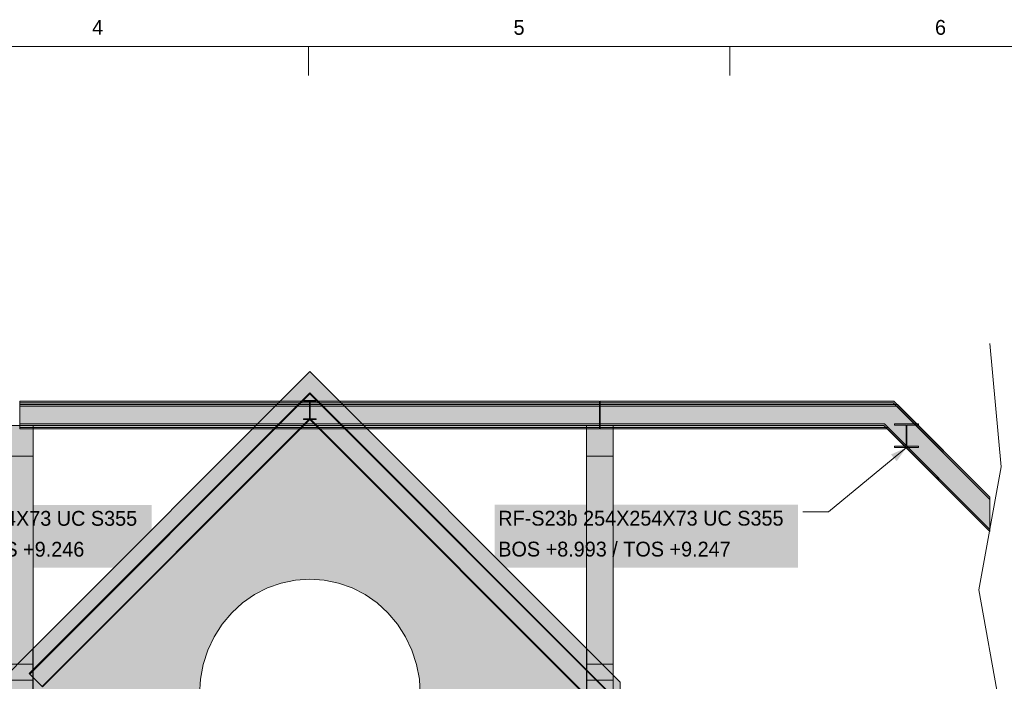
# Model space of a CAD drawing. Header units: millimetres. Extents: x 17 to 413, y 4 to 292.
# Tile 42 of 44: x 140 to 224, y 236 to 292. Entities that reach past the tile are written whole.
import ezdxf
from ezdxf.enums import TextEntityAlignment as Align

# ---------------------------------------------------------------- set-up
doc = ezdxf.new("R2010")
doc.units = ezdxf.units.MM
for name, color, linetype in [('FILL-INK', 7, 'Continuous'), ('FILL-STEEL', 7, 'Continuous'), ('FILL-WHITE', 7, 'Continuous'), ('LINE-CORE', 7, 'Continuous'), ('LINE-INK', 7, 'Continuous'), ('TEXT-INK', 7, 'Continuous'), ('TEXT-STEEL_GREY', 7, 'Continuous')]:
    doc.layers.add(name, color=color, linetype=linetype)

msp = doc.modelspace()

# ---------------------------------------------------------------- hatches: boundary and pattern name
at = {"layer": 'FILL-INK', "true_color": 0x1a1a1f}
h = msp.add_hatch(color=256, dxfattribs=at)
h.dxf.hatch_style = 1
h.paths.add_polyline_path([(215.77, 255.643), (214.93, 254.461), (214.447, 255.048)])
at = {"layer": 'FILL-STEEL', "true_color": 0x0d2973}
h = msp.add_hatch(color=256, dxfattribs=at)
h.dxf.hatch_style = 1
h.paths.add_polyline_path([(214.752, 255.643), (214.752, 255.671), (214.752, 255.757), (215.497, 255.757), (215.736, 255.757), (215.736, 256.195), (215.736, 257.562), (214.991, 257.562), (214.752, 257.562), (214.752, 257.59), (214.752, 257.676), (216.295, 257.676), (216.789, 257.676), (216.789, 257.648), (216.789, 257.562), (216.043, 257.562), (215.805, 257.562), (215.805, 257.125), (215.805, 255.757), (216.55, 255.757), (216.789, 255.757), (216.789, 255.729), (216.789, 255.643), (215.246, 255.643)])
at = {"layer": 'FILL-WHITE', "true_color": 0xffffff}
h = msp.add_hatch(color=256, dxfattribs=at)
h.dxf.hatch_style = 1
h.paths.add_polyline_path([(164.626, 262.142), (188.381, 238.388), (188.381, 212.161), (182.37, 212.161), (182.37, 233.9), (174.098, 233.9), (174.098, 234.5), (174.017, 235.789), (173.776, 237.055), (173.378, 238.278), (172.83, 239.436), (172.142, 240.51), (171.325, 241.481), (170.394, 242.332), (169.364, 243.049), (168.254, 243.621), (167.081, 244.036), (165.866, 244.288), (164.63, 244.372), (163.395, 244.288), (162.18, 244.036), (161.007, 243.621), (159.896, 243.049), (158.867, 242.332), (157.936, 241.481), (157.119, 240.51), (156.431, 239.436), (155.883, 238.278), (155.485, 237.055), (155.243, 235.789), (155.162, 234.5), (155.162, 233.9), (146.89, 233.9), (146.89, 212.161), (140.873, 212.161), (140.873, 238.388)])
h = msp.add_hatch(color=256, dxfattribs=at)
h.dxf.hatch_style = 1
h.paths.add_polyline_path([(164.626, 262.142), (188.381, 238.388), (188.381, 212.161), (182.37, 212.161), (182.37, 233.9), (174.098, 233.9), (174.098, 234.5), (174.017, 235.789), (173.776, 237.055), (173.378, 238.278), (172.83, 239.436), (172.142, 240.51), (171.325, 241.481), (170.394, 242.332), (169.364, 243.049), (168.254, 243.621), (167.081, 244.036), (165.866, 244.288), (164.63, 244.372), (163.395, 244.288), (162.18, 244.036), (161.007, 243.621), (159.896, 243.049), (158.867, 242.332), (157.936, 241.481), (157.119, 240.51), (156.431, 239.436), (155.883, 238.278), (155.485, 237.055), (155.243, 235.789), (155.162, 234.5), (155.162, 233.9), (146.89, 233.9), (146.89, 212.161), (140.873, 212.161), (140.873, 238.388)])
h = msp.add_hatch(color=256, dxfattribs=at)
h.dxf.hatch_style = 1
h.paths.add_polyline_path([(164.622, 262.154), (164.622, 262.154), (164.622, 262.154), (164.622, 262.155), (164.623, 262.155), (164.623, 262.155), (164.623, 262.155), (164.623, 262.155), (164.623, 262.155), (164.623, 262.155), (164.623, 262.155), (164.623, 262.155), (164.623, 262.155), (164.623, 262.155), (164.624, 262.155), (164.624, 262.155), (164.626, 262.155), (164.626, 262.155), (164.626, 262.155), (164.626, 262.155), (164.626, 262.155), (164.627, 262.155), (164.627, 262.155), (164.627, 262.155), (164.627, 262.155), (164.627, 262.155), (164.629, 262.155), (164.629, 262.155), (164.629, 262.155), (164.629, 262.155), (164.63, 262.155), (164.63, 262.155), (164.63, 262.155), (164.63, 262.155), (164.63, 262.155), (164.63, 262.155), (164.631, 262.154), (164.631, 262.154), (164.626, 262.142)])
h = msp.add_hatch(color=256, dxfattribs=at)
h.dxf.hatch_style = 1
h.paths.add_polyline_path([(164.622, 262.154), (164.622, 262.154), (164.622, 262.154), (164.622, 262.155), (164.623, 262.155), (164.623, 262.155), (164.623, 262.155), (164.623, 262.155), (164.623, 262.155), (164.623, 262.155), (164.623, 262.155), (164.623, 262.155), (164.623, 262.155), (164.623, 262.155), (164.624, 262.155), (164.624, 262.155), (164.626, 262.155), (164.626, 262.155), (164.626, 262.155), (164.626, 262.155), (164.626, 262.155), (164.627, 262.155), (164.627, 262.155), (164.627, 262.155), (164.627, 262.155), (164.627, 262.155), (164.629, 262.155), (164.629, 262.155), (164.629, 262.155), (164.629, 262.155), (164.63, 262.155), (164.63, 262.155), (164.63, 262.155), (164.63, 262.155), (164.63, 262.155), (164.63, 262.155), (164.631, 262.154), (164.631, 262.154), (164.626, 262.142)])
h = msp.add_hatch(color=256, dxfattribs=at)
h.dxf.hatch_style = 1
h.paths.add_polyline_path([(140.573, 236.28), (164.626, 260.333), (191.528, 233.432), (191.484, 233.388), (164.626, 260.245), (140.617, 236.236), (140.573, 236.28)])
h = msp.add_hatch(color=256, dxfattribs=at)
h.dxf.hatch_style = 1
h.paths.add_polyline_path([(140.573, 236.28), (164.626, 260.333), (191.528, 233.432), (191.484, 233.388), (164.626, 260.245), (140.617, 236.236), (140.573, 236.28)])
h = msp.add_hatch(color=256, dxfattribs=at)
h.dxf.hatch_style = 1
h.paths.add_polyline_path([(164.626, 260.245), (191.484, 233.388), (191.484, 233.388), (190.423, 232.327), (164.626, 258.123), (141.678, 235.175), (140.617, 236.236)])
h = msp.add_hatch(color=256, dxfattribs=at)
h.dxf.hatch_style = 1
h.paths.add_polyline_path([(164.626, 260.245), (191.484, 233.388), (191.484, 233.388), (190.423, 232.327), (164.626, 258.123), (141.678, 235.175), (140.617, 236.236)])
h = msp.add_hatch(color=256, dxfattribs=at)
h.dxf.hatch_style = 1
h.paths.add_polyline_path([(139.782, 259.62), (189.47, 259.62), (189.47, 259.62), (189.47, 259.482), (139.782, 259.482), (139.782, 259.482)])
h = msp.add_hatch(color=256, dxfattribs=at)
h.dxf.hatch_style = 1
h.paths.add_polyline_path([(139.782, 259.62), (189.47, 259.62), (189.47, 259.482), (139.782, 259.482)])
h = msp.add_hatch(color=256, dxfattribs=at)
h.dxf.hatch_style = 1
h.paths.add_polyline_path([(139.782, 259.482), (189.47, 259.482), (189.47, 259.482), (189.47, 257.676), (139.782, 257.676), (139.782, 257.676)])
h = msp.add_hatch(color=256, dxfattribs=at)
h.dxf.hatch_style = 1
h.paths.add_polyline_path([(139.782, 259.482), (189.47, 259.482), (189.47, 257.676), (189.47, 257.676), (139.782, 257.676), (139.782, 259.482)])
h = msp.add_hatch(color=256, dxfattribs=at)
h.dxf.hatch_style = 1
h.paths.add_polyline_path([(139.782, 259.316), (189.47, 259.316), (189.47, 259.316), (189.47, 259.178), (139.782, 259.178), (139.782, 259.178)])
h = msp.add_hatch(color=256, dxfattribs=at)
h.dxf.hatch_style = 1
h.paths.add_polyline_path([(139.782, 259.316), (189.47, 259.316), (189.47, 259.178), (139.782, 259.178)])
h = msp.add_hatch(color=256, dxfattribs=at)
h.dxf.hatch_style = 1
h.paths.add_polyline_path([(139.782, 259.178), (189.47, 259.178), (189.47, 259.178), (189.47, 257.372), (139.782, 257.372), (139.782, 257.372)])
h = msp.add_hatch(color=256, dxfattribs=at)
h.dxf.hatch_style = 1
h.paths.add_polyline_path([(139.782, 259.178), (189.47, 259.178), (189.47, 257.372), (189.47, 257.372), (139.782, 257.372), (139.782, 259.178)])
h = msp.add_hatch(color=256, dxfattribs=at)
h.dxf.hatch_style = 1
h.paths.add_polyline_path([(164.081, 259.661), (164.081, 259.661), (164.094, 259.66), (164.081, 259.661)])
h = msp.add_hatch(color=256, dxfattribs=at)
h.dxf.hatch_style = 1
h.paths.add_polyline_path([(164.094, 258.097), (164.604, 258.097), (164.604, 259.5), (164.604, 259.5), (164.604, 259.598), (164.094, 259.598), (164.094, 259.66), (165.159, 259.66), (165.159, 259.598), (164.649, 259.598), (164.649, 258.194), (164.649, 258.194), (164.649, 258.097), (165.159, 258.097), (165.159, 258.034), (164.094, 258.034)])
h = msp.add_hatch(color=256, dxfattribs=at)
h.dxf.hatch_style = 1
h.paths.add_polyline_path([(165.159, 259.66), (165.159, 259.598), (164.649, 259.598), (164.649, 259.428), (164.649, 259.428), (164.649, 258.097), (165.159, 258.097), (165.159, 258.034), (164.094, 258.034), (164.094, 258.097), (164.604, 258.097), (164.604, 259.598), (164.094, 259.598), (164.094, 259.66)])
h = msp.add_hatch(color=256, dxfattribs=at)
h.dxf.hatch_style = 1
h.paths.add_polyline_path([(164.604, 258.097), (164.604, 259.428), (164.604, 259.428), (164.649, 259.428), (164.649, 258.097), (165.159, 258.097), (165.159, 258.034), (164.094, 258.034), (164.094, 258.097)])
h = msp.add_hatch(color=256, dxfattribs=at)
h.dxf.hatch_style = 1
h.paths.add_polyline_path([(164.604, 258.194), (164.604, 259.5), (164.649, 259.5), (164.649, 259.5), (164.649, 258.194), (164.604, 258.194)])
h = msp.add_hatch(color=256, dxfattribs=at)
h.dxf.hatch_style = 1
h.paths.add_polyline_path([(165.172, 259.661), (165.172, 259.661), (165.172, 259.661), (165.159, 259.66), (165.159, 259.66)])
h = msp.add_hatch(color=256, dxfattribs=at)
h.dxf.hatch_style = 1
h.paths.add_polyline_path([(189.51, 259.62), (214.689, 259.62), (214.689, 259.62), (222.926, 251.383), (222.926, 251.187), (214.632, 259.482), (189.51, 259.482)])
h = msp.add_hatch(color=256, dxfattribs=at)
h.dxf.hatch_style = 1
h.paths.add_polyline_path([(214.689, 259.62), (222.926, 251.383), (222.926, 251.187), (214.632, 259.482), (189.51, 259.482), (189.51, 259.62), (189.51, 259.62)])
h = msp.add_hatch(color=256, dxfattribs=at)
h.dxf.hatch_style = 1
h.paths.add_polyline_path([(189.51, 259.482), (214.632, 259.482), (214.632, 259.482), (222.926, 251.187), (222.926, 248.634), (213.884, 257.676), (189.51, 257.676)])
h = msp.add_hatch(color=256, dxfattribs=at)
h.dxf.hatch_style = 1
h.paths.add_polyline_path([(189.51, 259.482), (214.632, 259.482), (214.632, 259.482), (214.632, 259.482), (222.926, 251.187), (222.926, 248.634), (213.884, 257.676), (189.51, 257.676), (189.51, 259.482)])
h = msp.add_hatch(color=256, dxfattribs=at)
h.dxf.hatch_style = 1
h.paths.add_polyline_path([(189.51, 259.316), (214.993, 259.316), (214.993, 259.316), (222.926, 251.383), (222.926, 251.187), (214.936, 259.178), (189.51, 259.178), (189.51, 259.178)])
h = msp.add_hatch(color=256, dxfattribs=at)
h.dxf.hatch_style = 1
h.paths.add_polyline_path([(214.993, 259.316), (222.926, 251.383), (222.926, 251.187), (214.936, 259.178), (189.51, 259.178), (189.51, 259.316)])
h = msp.add_hatch(color=256, dxfattribs=at)
h.dxf.hatch_style = 1
h.paths.add_polyline_path([(189.51, 259.178), (214.936, 259.178), (214.936, 259.178), (214.936, 259.178), (214.936, 259.178), (214.936, 259.178), (222.926, 251.187), (222.926, 248.634), (214.188, 257.372), (189.51, 257.372), (189.51, 257.372)])
h = msp.add_hatch(color=256, dxfattribs=at)
h.dxf.hatch_style = 1
h.paths.add_polyline_path([(189.51, 259.178), (214.936, 259.178), (214.936, 259.178), (214.936, 259.178), (222.926, 251.187), (222.926, 248.634), (214.188, 257.372), (189.51, 257.372), (189.51, 259.178)])
h = msp.add_hatch(color=256, dxfattribs=at)
h.dxf.hatch_style = 1
h.paths.add_polyline_path([(138.617, 237.093), (138.618, 257.516), (140.904, 257.516), (140.904, 257.516), (140.904, 257.516), (140.904, 257.516), (140.903, 237.093), (138.617, 237.093), (138.617, 237.093), (138.617, 237.093)])
h = msp.add_hatch(color=256, dxfattribs=at)
h.dxf.hatch_style = 1
h.paths.add_polyline_path([(138.621, 210.5), (138.621, 210.5), (138.621, 257.516), (140.907, 257.516), (140.907, 257.516), (140.907, 257.516), (140.907, 257.516), (140.907, 210.5), (138.621, 210.5), (138.621, 210.5)])
h = msp.add_hatch(color=256, dxfattribs=at)
h.dxf.hatch_style = 1
h.paths.add_polyline_path([(139.782, 257.676), (189.47, 257.676), (189.47, 257.676), (189.47, 257.538), (139.782, 257.538), (139.782, 257.538)])
h = msp.add_hatch(color=256, dxfattribs=at)
h.dxf.hatch_style = 1
h.paths.add_polyline_path([(139.782, 257.676), (189.47, 257.676), (189.47, 257.538), (139.782, 257.538)])
h = msp.add_hatch(color=256, dxfattribs=at)
h.dxf.hatch_style = 1
h.paths.add_polyline_path([(141.678, 235.175), (164.626, 258.123), (190.423, 232.327), (190.378, 232.282), (164.626, 258.034), (141.722, 235.13), (141.678, 235.175)])
h = msp.add_hatch(color=256, dxfattribs=at)
h.dxf.hatch_style = 1
h.paths.add_polyline_path([(141.678, 235.175), (164.626, 258.123), (190.423, 232.327), (190.378, 232.282), (164.626, 258.034), (141.722, 235.13), (141.678, 235.175)])
h = msp.add_hatch(color=256, dxfattribs=at)
h.dxf.hatch_style = 1
h.paths.add_polyline_path([(188.347, 257.516), (190.633, 257.516), (190.633, 237.093), (188.347, 237.093)])
h = msp.add_hatch(color=256, dxfattribs=at)
h.dxf.hatch_style = 1
h.paths.add_polyline_path([(188.347, 257.516), (190.633, 257.516), (190.633, 210.5), (188.347, 210.5)])
h = msp.add_hatch(color=256, dxfattribs=at)
h.dxf.hatch_style = 1
h.paths.add_polyline_path([(189.51, 257.676), (213.884, 257.676), (213.884, 257.676), (213.884, 257.676), (213.884, 257.676), (213.884, 257.676), (222.926, 248.634), (222.926, 248.438), (213.826, 257.538), (189.51, 257.538)])
h = msp.add_hatch(color=256, dxfattribs=at)
h.dxf.hatch_style = 1
h.paths.add_polyline_path([(213.884, 257.676), (213.884, 257.676), (213.884, 257.676), (222.926, 248.634), (222.926, 248.438), (213.826, 257.538), (189.51, 257.538), (189.51, 257.676)])
h = msp.add_hatch(color=256, dxfattribs=at)
h.dxf.hatch_style = 1
h.paths.add_polyline_path([(214.739, 257.677), (214.739, 257.677), (214.748, 257.676), (214.752, 257.676), (216.789, 257.676), (216.789, 257.562), (215.805, 257.562), (215.805, 255.757), (216.789, 255.757), (216.789, 255.643), (214.752, 255.643), (214.752, 255.757), (215.736, 255.757), (215.736, 257.562), (214.752, 257.562), (214.752, 257.676), (214.739, 257.677)])
h = msp.add_hatch(color=256, dxfattribs=at)
h.dxf.hatch_style = 1
h.paths.add_polyline_path([(214.752, 255.757), (215.736, 255.757), (215.736, 257.562), (214.752, 257.562), (214.752, 257.676), (216.789, 257.676), (216.789, 257.676), (216.789, 257.562), (215.805, 257.562), (215.805, 255.757), (216.789, 255.757), (216.789, 255.643), (214.752, 255.643)])
h = msp.add_hatch(color=256, dxfattribs=at)
h.dxf.hatch_style = 1
h.paths.add_polyline_path([(214.752, 255.757), (215.736, 255.757), (215.736, 257.562), (214.752, 257.562), (214.752, 257.676), (216.789, 257.676), (216.789, 257.676), (216.789, 257.562), (215.805, 257.562), (215.805, 255.757), (216.789, 255.757), (216.789, 255.643), (214.752, 255.643)])
h = msp.add_hatch(color=256, dxfattribs=at)
h.dxf.hatch_style = 1
h.paths.add_polyline_path([(216.802, 257.677), (216.802, 257.677), (216.802, 257.677), (216.789, 257.676)])
h = msp.add_hatch(color=256, dxfattribs=at)
h.dxf.hatch_style = 1
h.paths.add_polyline_path([(216.802, 257.677), (216.802, 257.677), (216.802, 257.677), (216.789, 257.676)])
h = msp.add_hatch(color=256, dxfattribs=at)
h.dxf.hatch_style = 1
h.paths.add_polyline_path([(139.782, 257.372), (189.47, 257.372), (189.47, 257.372), (189.47, 257.234), (139.782, 257.234), (139.782, 257.234)])
h = msp.add_hatch(color=256, dxfattribs=at)
h.dxf.hatch_style = 1
h.paths.add_polyline_path([(139.782, 257.372), (189.47, 257.372), (189.47, 257.234), (139.782, 257.234)])
h = msp.add_hatch(color=256, dxfattribs=at)
h.dxf.hatch_style = 1
h.paths.add_polyline_path([(189.51, 257.372), (214.188, 257.372), (214.188, 257.372), (214.188, 257.372), (214.188, 257.372), (222.926, 248.634), (222.926, 248.438), (214.13, 257.234), (189.51, 257.234), (189.51, 257.234)])
h = msp.add_hatch(color=256, dxfattribs=at)
h.dxf.hatch_style = 1
h.paths.add_polyline_path([(214.188, 257.372), (214.188, 257.372), (214.188, 257.372), (222.926, 248.634), (222.926, 248.438), (214.13, 257.234), (189.51, 257.234), (189.51, 257.372)])
h = msp.add_hatch(color=256, dxfattribs=at)
h.dxf.hatch_style = 1
h.paths.add_polyline_path([(138.62, 254.904), (140.906, 254.904), (140.906, 254.904), (140.906, 235.7), (138.62, 235.7)])
h = msp.add_hatch(color=256, dxfattribs=at)
h.dxf.hatch_style = 1
h.paths.add_polyline_path([(140.906, 254.904), (140.906, 235.7), (138.62, 235.7), (138.62, 254.904), (138.62, 254.904)])
h = msp.add_hatch(color=256, dxfattribs=at)
h.dxf.hatch_style = 1
h.paths.add_polyline_path([(188.347, 254.904), (190.633, 254.904), (190.633, 235.7), (188.347, 235.7)])
h = msp.add_hatch(color=256, dxfattribs=at)
h.dxf.hatch_style = 1
h.paths.add_polyline_path([(190.633, 254.904), (190.633, 235.7), (188.347, 235.7), (188.347, 254.904)])
h = msp.add_hatch(color=256, dxfattribs=at)
h.dxf.hatch_style = 1
h.paths.add_polyline_path([(125.074, 245.339), (151.067, 245.339), (151.067, 250.731), (125.074, 250.731)])
h = msp.add_hatch(color=256, dxfattribs=at)
h.dxf.hatch_style = 1
h.paths.add_polyline_path([(180.481, 245.351), (206.474, 245.351), (206.474, 250.743), (180.481, 250.743)])
h = msp.add_hatch(color=256, dxfattribs=at)
h.dxf.hatch_style = 1
h.paths.add_polyline_path([(138.026, 212.161), (138.026, 235.542), (140.871, 238.386), (140.872, 238.399), (140.873, 238.399), (140.873, 212.161), (140.871, 212.161), (138.026, 212.161)])
h = msp.add_hatch(color=256, dxfattribs=at)
h.dxf.hatch_style = 1
h.paths.add_polyline_path([(140.873, 238.388), (140.873, 212.161), (140.873, 212.161), (140.873, 212.161), (140.873, 212.161), (138.026, 212.161), (138.026, 235.542), (138.026, 235.542)])
h = msp.add_hatch(color=256, dxfattribs=at)
h.dxf.hatch_style = 1
h.paths.add_polyline_path([(140.86, 238.389), (140.86, 238.39), (140.86, 238.392), (140.86, 238.392), (140.873, 238.388), (140.86, 238.389)])
h = msp.add_hatch(color=256, dxfattribs=at)
h.dxf.hatch_style = 1
h.paths.add_polyline_path([(140.86, 238.389), (140.86, 238.39), (140.86, 238.391), (140.86, 238.391), (140.873, 238.388), (140.86, 238.389)])
h = msp.add_hatch(color=256, dxfattribs=at)
h.dxf.hatch_style = 1
h.paths.add_polyline_path([(188.393, 238.392), (188.393, 238.392), (188.393, 238.39), (188.393, 238.388), (188.393, 238.388), (188.381, 238.388)])
h = msp.add_hatch(color=256, dxfattribs=at)
h.dxf.hatch_style = 1
h.paths.add_polyline_path([(188.393, 238.391), (188.393, 238.391), (188.393, 238.389), (188.393, 238.388), (188.393, 238.388), (188.381, 238.388)])
h = msp.add_hatch(color=256, dxfattribs=at)
h.dxf.hatch_style = 1
h.paths.add_polyline_path([(191.227, 235.542), (191.227, 212.161), (191.227, 212.161), (188.381, 212.161), (188.381, 238.388)])
h = msp.add_hatch(color=256, dxfattribs=at)
h.dxf.hatch_style = 1
h.paths.add_polyline_path([(188.383, 238.386), (188.383, 238.386), (191.227, 235.542), (191.227, 235.542), (191.227, 212.161), (188.383, 212.161), (188.381, 212.148), (188.381, 212.148), (188.381, 238.388)])
h = msp.add_hatch(color=256, dxfattribs=at)
h.dxf.hatch_style = 1
h.paths.add_polyline_path([(138.617, 237.093), (140.903, 237.093), (140.903, 210.5), (140.903, 210.5), (140.903, 210.5), (140.903, 210.5), (138.617, 210.5), (138.617, 237.093), (138.617, 237.093)])
h = msp.add_hatch(color=256, dxfattribs=at)
h.dxf.hatch_style = 1
h.paths.add_polyline_path([(190.633, 237.093), (190.633, 210.5), (190.633, 210.5), (188.347, 210.5), (188.347, 237.093), (188.347, 237.093)])

# ---------------------------------------------------------------- linework, layer by layer
at = {"layer": 'LINE-CORE', "lineweight": 5}
for points in [[(140.873, 212.161), (140.873, 238.388), (164.626, 262.142), (188.381, 238.388), (188.381, 212.161)], [(140.873, 212.161), (140.873, 238.388), (164.626, 262.142), (188.381, 238.388), (188.381, 212.161)], [(174.098, 234.5), (174.017, 235.789), (173.776, 237.055), (173.378, 238.278), (172.83, 239.436), (172.142, 240.51), (171.325, 241.481), (170.394, 242.332), (169.364, 243.049), (168.254, 243.621), (167.081, 244.036), (165.866, 244.288), (164.63, 244.372), (163.395, 244.288), (162.18, 244.036), (161.007, 243.621), (159.896, 243.049), (158.867, 242.332), (157.936, 241.481), (157.119, 240.51), (156.431, 239.436), (155.883, 238.278), (155.485, 237.055), (155.243, 235.789), (155.162, 234.5)], [(174.098, 234.5), (174.017, 235.789), (173.776, 237.055), (173.378, 238.278), (172.83, 239.436), (172.142, 240.51), (171.325, 241.481), (170.394, 242.332), (169.364, 243.049), (168.254, 243.621), (167.081, 244.036), (165.866, 244.288), (164.63, 244.372), (163.395, 244.288), (162.18, 244.036), (161.007, 243.621), (159.896, 243.049), (158.867, 242.332), (157.936, 241.481), (157.119, 240.51), (156.431, 239.436), (155.883, 238.278), (155.485, 237.055), (155.243, 235.789), (155.162, 234.5)]]:
    msp.add_lwpolyline(points, dxfattribs=at)
for points in [[(164.622, 262.154), (164.622, 262.154), (164.622, 262.154), (164.622, 262.155), (164.623, 262.155), (164.623, 262.155), (164.623, 262.155), (164.623, 262.155), (164.623, 262.155), (164.623, 262.155), (164.623, 262.155), (164.623, 262.155), (164.623, 262.155), (164.623, 262.155), (164.624, 262.155), (164.624, 262.155), (164.626, 262.155), (164.626, 262.155), (164.626, 262.155), (164.626, 262.155), (164.626, 262.155), (164.627, 262.155), (164.627, 262.155), (164.627, 262.155), (164.627, 262.155), (164.627, 262.155), (164.629, 262.155), (164.629, 262.155), (164.629, 262.155), (164.629, 262.155), (164.63, 262.155), (164.63, 262.155), (164.63, 262.155), (164.63, 262.155), (164.63, 262.155), (164.63, 262.155), (164.631, 262.154), (164.631, 262.154), (164.626, 262.142)], [(164.622, 262.154), (164.622, 262.154), (164.622, 262.154), (164.622, 262.155), (164.623, 262.155), (164.623, 262.155), (164.623, 262.155), (164.623, 262.155), (164.623, 262.155), (164.623, 262.155), (164.623, 262.155), (164.623, 262.155), (164.623, 262.155), (164.623, 262.155), (164.624, 262.155), (164.624, 262.155), (164.626, 262.155), (164.626, 262.155), (164.626, 262.155), (164.626, 262.155), (164.626, 262.155), (164.627, 262.155), (164.627, 262.155), (164.627, 262.155), (164.627, 262.155), (164.627, 262.155), (164.629, 262.155), (164.629, 262.155), (164.629, 262.155), (164.629, 262.155), (164.63, 262.155), (164.63, 262.155), (164.63, 262.155), (164.63, 262.155), (164.63, 262.155), (164.63, 262.155), (164.631, 262.154), (164.631, 262.154), (164.626, 262.142)], [(140.573, 236.28), (164.626, 260.333), (191.528, 233.432), (191.484, 233.388), (164.626, 260.245), (140.617, 236.236), (140.573, 236.28)], [(140.573, 236.28), (164.626, 260.333), (191.528, 233.432), (191.484, 233.388), (164.626, 260.245), (140.617, 236.236), (140.573, 236.28)], [(164.626, 260.245), (191.484, 233.388), (191.484, 233.388), (190.423, 232.327), (164.626, 258.123), (141.678, 235.175), (140.617, 236.236)], [(164.626, 260.245), (191.484, 233.388), (191.484, 233.388), (190.423, 232.327), (164.626, 258.123), (141.678, 235.175), (140.617, 236.236)], [(139.782, 259.62), (189.47, 259.62), (189.47, 259.62), (189.47, 259.482), (139.782, 259.482), (139.782, 259.482)], [(139.782, 259.62), (189.47, 259.62), (189.47, 259.482), (139.782, 259.482)], [(139.782, 259.482), (189.47, 259.482), (189.47, 259.482), (189.47, 257.676), (139.782, 257.676), (139.782, 257.676)], [(139.782, 259.482), (189.47, 259.482), (189.47, 257.676), (189.47, 257.676), (139.782, 257.676), (139.782, 259.482)], [(139.782, 259.316), (189.47, 259.316), (189.47, 259.316), (189.47, 259.178), (139.782, 259.178), (139.782, 259.178)], [(139.782, 259.316), (189.47, 259.316), (189.47, 259.178), (139.782, 259.178)], [(139.782, 259.178), (189.47, 259.178), (189.47, 259.178), (189.47, 257.372), (139.782, 257.372), (139.782, 257.372)], [(139.782, 259.178), (189.47, 259.178), (189.47, 257.372), (189.47, 257.372), (139.782, 257.372), (139.782, 259.178)], [(164.081, 259.661), (164.081, 259.661), (164.094, 259.66), (164.081, 259.661)], [(164.094, 258.097), (164.604, 258.097), (164.604, 259.5), (164.604, 259.5), (164.604, 259.598), (164.094, 259.598), (164.094, 259.66), (165.159, 259.66), (165.159, 259.598), (164.649, 259.598), (164.649, 258.194), (164.649, 258.194), (164.649, 258.097), (165.159, 258.097), (165.159, 258.034), (164.094, 258.034)], [(165.159, 259.66), (165.159, 259.598), (164.649, 259.598), (164.649, 259.428), (164.649, 259.428), (164.649, 258.097), (165.159, 258.097), (165.159, 258.034), (164.094, 258.034), (164.094, 258.097), (164.604, 258.097), (164.604, 259.598), (164.094, 259.598), (164.094, 259.66)], [(164.604, 258.097), (164.604, 259.428), (164.604, 259.428), (164.649, 259.428), (164.649, 258.097), (165.159, 258.097), (165.159, 258.034), (164.094, 258.034), (164.094, 258.097)], [(164.604, 258.194), (164.604, 259.5), (164.649, 259.5), (164.649, 259.5), (164.649, 258.194), (164.604, 258.194)], [(165.172, 259.661), (165.172, 259.661), (165.172, 259.661), (165.159, 259.66), (165.159, 259.66)], [(189.51, 259.62), (214.689, 259.62), (214.689, 259.62), (222.926, 251.383), (222.926, 251.187), (214.632, 259.482), (189.51, 259.482)], [(214.689, 259.62), (222.926, 251.383), (222.926, 251.187), (214.632, 259.482), (189.51, 259.482), (189.51, 259.62), (189.51, 259.62)], [(189.51, 259.482), (214.632, 259.482), (214.632, 259.482), (222.926, 251.187), (222.926, 248.634), (213.884, 257.676), (189.51, 257.676)], [(189.51, 259.482), (214.632, 259.482), (214.632, 259.482), (214.632, 259.482), (222.926, 251.187), (222.926, 248.634), (213.884, 257.676), (189.51, 257.676), (189.51, 259.482)], [(189.51, 259.316), (214.993, 259.316), (214.993, 259.316), (222.926, 251.383), (222.926, 251.187), (214.936, 259.178), (189.51, 259.178), (189.51, 259.178)], [(214.993, 259.316), (222.926, 251.383), (222.926, 251.187), (214.936, 259.178), (189.51, 259.178), (189.51, 259.316)], [(189.51, 259.178), (214.936, 259.178), (214.936, 259.178), (214.936, 259.178), (214.936, 259.178), (214.936, 259.178), (222.926, 251.187), (222.926, 248.634), (214.188, 257.372), (189.51, 257.372), (189.51, 257.372)], [(189.51, 259.178), (214.936, 259.178), (214.936, 259.178), (214.936, 259.178), (222.926, 251.187), (222.926, 248.634), (214.188, 257.372), (189.51, 257.372), (189.51, 259.178)], [(138.617, 237.093), (138.618, 257.516), (140.904, 257.516), (140.904, 257.516), (140.904, 257.516), (140.904, 257.516), (140.903, 237.093), (138.617, 237.093), (138.617, 237.093), (138.617, 237.093)], [(138.621, 210.5), (138.621, 210.5), (138.621, 257.516), (140.907, 257.516), (140.907, 257.516), (140.907, 257.516), (140.907, 257.516), (140.907, 210.5), (138.621, 210.5), (138.621, 210.5)], [(139.782, 257.676), (189.47, 257.676), (189.47, 257.676), (189.47, 257.538), (139.782, 257.538), (139.782, 257.538)], [(139.782, 257.676), (189.47, 257.676), (189.47, 257.538), (139.782, 257.538)], [(141.678, 235.175), (164.626, 258.123), (190.423, 232.327), (190.378, 232.282), (164.626, 258.034), (141.722, 235.13), (141.678, 235.175)], [(141.678, 235.175), (164.626, 258.123), (190.423, 232.327), (190.378, 232.282), (164.626, 258.034), (141.722, 235.13), (141.678, 235.175)], [(188.347, 257.516), (190.633, 257.516), (190.633, 237.093), (188.347, 237.093)], [(188.347, 257.516), (190.633, 257.516), (190.633, 210.5), (188.347, 210.5)], [(189.51, 257.676), (213.884, 257.676), (213.884, 257.676), (213.884, 257.676), (213.884, 257.676), (213.884, 257.676), (222.926, 248.634), (222.926, 248.438), (213.826, 257.538), (189.51, 257.538)], [(213.884, 257.676), (213.884, 257.676), (213.884, 257.676), (222.926, 248.634), (222.926, 248.438), (213.826, 257.538), (189.51, 257.538), (189.51, 257.676)], [(214.739, 257.677), (214.739, 257.677), (214.748, 257.676), (214.752, 257.676), (216.789, 257.676), (216.789, 257.562), (215.805, 257.562), (215.805, 255.757), (216.789, 255.757), (216.789, 255.643), (214.752, 255.643), (214.752, 255.757), (215.736, 255.757), (215.736, 257.562), (214.752, 257.562), (214.752, 257.676), (214.739, 257.677)], [(214.752, 255.757), (215.736, 255.757), (215.736, 257.562), (214.752, 257.562), (214.752, 257.676), (216.789, 257.676), (216.789, 257.676), (216.789, 257.562), (215.805, 257.562), (215.805, 255.757), (216.789, 255.757), (216.789, 255.643), (214.752, 255.643)], [(214.752, 255.757), (215.736, 255.757), (215.736, 257.562), (214.752, 257.562), (214.752, 257.676), (216.789, 257.676), (216.789, 257.676), (216.789, 257.562), (215.805, 257.562), (215.805, 255.757), (216.789, 255.757), (216.789, 255.643), (214.752, 255.643)], [(216.802, 257.677), (216.802, 257.677), (216.802, 257.677), (216.789, 257.676)], [(216.802, 257.677), (216.802, 257.677), (216.802, 257.677), (216.789, 257.676)], [(139.782, 257.372), (189.47, 257.372), (189.47, 257.372), (189.47, 257.234), (139.782, 257.234), (139.782, 257.234)], [(139.782, 257.372), (189.47, 257.372), (189.47, 257.234), (139.782, 257.234)], [(189.51, 257.372), (214.188, 257.372), (214.188, 257.372), (214.188, 257.372), (214.188, 257.372), (222.926, 248.634), (222.926, 248.438), (214.13, 257.234), (189.51, 257.234), (189.51, 257.234)], [(214.188, 257.372), (214.188, 257.372), (214.188, 257.372), (222.926, 248.634), (222.926, 248.438), (214.13, 257.234), (189.51, 257.234), (189.51, 257.372)], [(138.62, 254.904), (140.906, 254.904), (140.906, 254.904), (140.906, 235.7), (138.62, 235.7)], [(140.906, 254.904), (140.906, 235.7), (138.62, 235.7), (138.62, 254.904), (138.62, 254.904)], [(188.347, 254.904), (190.633, 254.904), (190.633, 235.7), (188.347, 235.7)], [(190.633, 254.904), (190.633, 235.7), (188.347, 235.7), (188.347, 254.904)], [(138.026, 212.161), (138.026, 235.542), (140.871, 238.386), (140.872, 238.399), (140.873, 238.399), (140.873, 212.161), (140.871, 212.161), (138.026, 212.161)], [(140.873, 238.388), (140.873, 212.161), (140.873, 212.161), (140.873, 212.161), (140.873, 212.161), (138.026, 212.161), (138.026, 235.542), (138.026, 235.542)], [(140.86, 238.389), (140.86, 238.39), (140.86, 238.392), (140.86, 238.392), (140.873, 238.388), (140.86, 238.389)], [(140.86, 238.389), (140.86, 238.39), (140.86, 238.391), (140.86, 238.391), (140.873, 238.388), (140.86, 238.389)], [(188.393, 238.392), (188.393, 238.392), (188.393, 238.39), (188.393, 238.388), (188.393, 238.388), (188.381, 238.388)], [(188.393, 238.391), (188.393, 238.391), (188.393, 238.389), (188.393, 238.388), (188.393, 238.388), (188.381, 238.388)], [(191.227, 235.542), (191.227, 212.161), (191.227, 212.161), (188.381, 212.161), (188.381, 238.388)], [(188.383, 238.386), (188.383, 238.386), (191.227, 235.542), (191.227, 235.542), (191.227, 212.161), (188.383, 212.161), (188.381, 212.148), (188.381, 212.148), (188.381, 238.388)], [(138.617, 237.093), (140.903, 237.093), (140.903, 210.5), (140.903, 210.5), (140.903, 210.5), (140.903, 210.5), (138.617, 210.5), (138.617, 237.093), (138.617, 237.093)], [(190.633, 237.093), (190.633, 210.5), (190.633, 210.5), (188.347, 210.5), (188.347, 237.093), (188.347, 237.093)]]:
    msp.add_lwpolyline(points, close=True, dxfattribs=at)
at = {"layer": 'LINE-INK', "lineweight": 5}
for p, q in [((164.5, 290), (164.5, 287.5)), ((200.625, 290), (200.625, 287.5)), ((223.886, 253.998), (222.926, 264.555)), ((215.77, 255.643), (209.074, 250.143)), ((221.966, 243.442), (223.886, 253.998)), ((209.074, 250.143), (206.874, 250.143)), ((223.886, 232.885), (221.966, 243.442))]:
    msp.add_line(p, q, dxfattribs=at)
for points in [[(20, 7), (413, 7), (413, 290), (20, 290)], [(214.752, 255.643), (214.752, 255.671), (214.752, 255.757), (215.497, 255.757), (215.736, 255.757), (215.736, 256.195), (215.736, 257.562), (214.991, 257.562), (214.752, 257.562), (214.752, 257.59), (214.752, 257.676), (216.295, 257.676), (216.789, 257.676), (216.789, 257.648), (216.789, 257.562), (216.043, 257.562), (215.805, 257.562), (215.805, 257.125), (215.805, 255.757), (216.55, 255.757), (216.789, 255.757), (216.789, 255.729), (216.789, 255.643), (215.246, 255.643)]]:
    msp.add_lwpolyline(points, close=True, dxfattribs=at)

# ---------------------------------------------------------------- texts
at = {"layer": 'TEXT-INK'}
for s, p in [('RF-S22b 254X254X73 UC S355', (125.374, 248.94)), ('RF-S23b 254X254X73 UC S355', (180.781, 248.952)), ('BOS +8.991 / TOS +9.246', (125.374, 246.294)), ('BOS +8.993 / TOS +9.247', (180.781, 246.307))]:
    msp.add_text(s, height=1.27, dxfattribs=at).set_placement(p)
at = {"layer": 'TEXT-STEEL_GREY'}
for s, p in [('4', (146.438, 291)), ('5', (182.562, 291)), ('6', (218.687, 291))]:
    msp.add_text(s, height=1.27, dxfattribs=at).set_placement(p, align=Align.CENTER)

doc.saveas('drawing.dxf')
